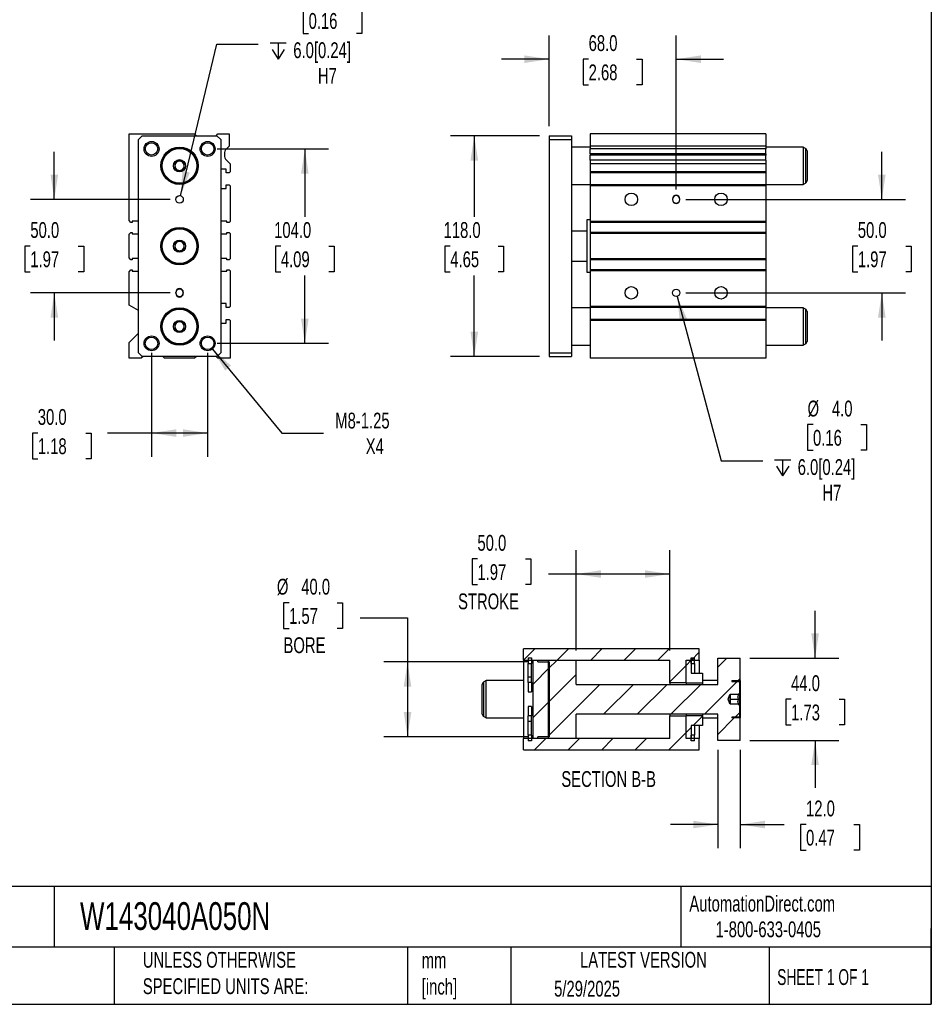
# Model space of a CAD drawing. Header units: millimetres. Extents: x 25 to 1092, y 25 to 838.
# Tile 3 of 4: x 605 to 1092, y 25 to 552. Entities that reach past the tile are written whole.
import ezdxf

# ---------------------------------------------------------------- set-up
doc = ezdxf.new("R2010")
doc.units = ezdxf.units.MM
doc.header["$LTSCALE"] = 4
doc.linetypes.add('SLD-Solid', pattern=[0])
doc.layers.add('DIMENSIONS', color=140, linetype='SLD-Solid', lineweight=25)
doc.layers.add('TEXT', color=140, linetype='SLD-Solid', lineweight=25)
doc.layers.add('HATCH', color=6, linetype='SLD-Solid')
doc.styles.add('SLDTEXTSTYLE0', font='TXT', dxfattribs={"width": 0.7})
doc.styles.add('SLDTEXTSTYLE1', font='TXT', dxfattribs={"width": 0.65})
doc.dimstyles.new('SLDDIMSTYLE0', dxfattribs={"dimtxt": 8.632031, "dimasz": 13.208, "dimexe": 0, "dimexo": 0.0625, "dimgap": 2.158008, "dimtad": 0, "dimtih": 1, "dimtoh": 1, "dimrnd": 1e-09, "dimzin": 4, "dimdsep": 46, "dimtxsty": 'SLDTEXTSTYLE0', "dimsah": 1, "dimcen": 0.09, "dimadec": 0, "dimazin": 1, "dimtfac": 1, "dimtmove": 0, "dimatfit": 0, "dimfxl": 0, "dimfrac": 2, "dimtolj": 1, "dimtzin": 12, "dimarcsym": 0})
doc.dimstyles.new('SLDDIMSTYLE2', dxfattribs={"dimtxt": 8.632031, "dimasz": 13.208, "dimexe": 0, "dimexo": 0.0625, "dimgap": 2.158008, "dimtad": 0, "dimtih": 1, "dimtoh": 1, "dimrnd": 1e-09, "dimzin": 4, "dimdsep": 46, "dimtxsty": 'SLDTEXTSTYLE0', "dimsah": 1, "dimcen": 0.09, "dimadec": 0, "dimazin": 1, "dimtfac": 1, "dimtofl": 0, "dimtmove": 0, "dimatfit": 3, "dimfxl": 0, "dimfrac": 2, "dimtolj": 1, "dimtzin": 12, "dimarcsym": 0})
doc.dimstyles.new('SLDDIMSTYLE3', dxfattribs={"dimtxt": 8.632031, "dimasz": 13.208, "dimexe": 0, "dimexo": 0.0625, "dimgap": 2.158008, "dimtad": 0, "dimtih": 1, "dimtoh": 1, "dimrnd": 1e-09, "dimzin": 12, "dimdsep": 46, "dimtxsty": 'SLDTEXTSTYLE0', "dimsah": 1, "dimcen": 0, "dimadec": 0, "dimazin": 3, "dimtfac": 1, "dimtofl": 0, "dimtmove": 0, "dimatfit": 3, "dimfxl": 0, "dimfrac": 2, "dimtolj": 1, "dimtzin": 12, "dimarcsym": 0})
doc.dimstyles.new('SLDDIMSTYLE4', dxfattribs={"dimtxt": 8.632031, "dimasz": 13.208, "dimexe": 0, "dimexo": 0.0625, "dimgap": 2.158008, "dimtad": 0, "dimtih": 1, "dimtoh": 1, "dimrnd": 1e-09, "dimzin": 4, "dimdsep": 46, "dimtxsty": 'SLDTEXTSTYLE0', "dimsah": 1, "dimcen": 0, "dimadec": 0, "dimazin": 1, "dimtfac": 1, "dimtofl": 0, "dimtmove": 0, "dimatfit": 3, "dimfxl": 0, "dimfrac": 2, "dimtolj": 1, "dimtzin": 12, "dimarcsym": 0})

# ---------------------------------------------------------------- blocks, each defined once
blk = doc.blocks.new('_D_10')
at = {"layer": 'DIMENSIONS'}
for p, q in [((623.09, 455.98), (623.09, 481.38)), ((685.01, 455.98), (610.39, 455.98)), ((610.26, 430.98), (607.37, 430.98)), ((607.37, 430.98), (607.37, 417.26)), ((635.92, 430.98), (638.81, 430.98)), ((638.81, 430.98), (638.81, 417.26)), ((607.37, 417.26), (610.26, 417.26)), ((638.81, 417.26), (635.92, 417.26)), ((685.01, 405.98), (610.39, 405.98)), ((623.09, 405.98), (623.09, 380.58))]:
    blk.add_line(p, q, dxfattribs=at)
for points in [[(623.09, 455.98), (625.12, 469.18), (621.06, 469.18)], [(623.09, 405.98), (621.06, 392.77), (625.12, 392.77)]]:
    blk.add_solid(points, dxfattribs=at)
at = {"layer": 'DIMENSIONS', "char_height": 8.467, "attachment_point": 1, "style": 'SLDTEXTSTYLE0'}
for s, insert in [('50.0', (610.26, 443.82)), ('1.97', (610.26, 428.17))]:
    blk.add_mtext(s, dxfattribs=dict(at, insert=insert))
blk = doc.blocks.new('_D_11')
at = {"layer": 'DIMENSIONS'}
for p, q in [((710.17, 482.98), (769.79, 482.98)), ((757.09, 482.98), (757.09, 446.63)), ((744.26, 430.98), (741.37, 430.98)), ((741.37, 430.98), (741.37, 417.26)), ((769.92, 430.98), (772.81, 430.98)), ((772.81, 430.98), (772.81, 417.26)), ((741.37, 417.26), (744.26, 417.26)), ((772.81, 417.26), (769.92, 417.26)), ((757.09, 378.98), (757.09, 415.33)), ((710.17, 378.98), (769.79, 378.98))]:
    blk.add_line(p, q, dxfattribs=at)
for points in [[(757.09, 482.98), (755.06, 469.77), (759.12, 469.77)], [(757.09, 378.98), (759.12, 392.18), (755.06, 392.18)]]:
    blk.add_solid(points, dxfattribs=at)
at = {"layer": 'DIMENSIONS', "char_height": 8.467, "attachment_point": 1, "style": 'SLDTEXTSTYLE0'}
for s, insert in [('104.0', (740.67, 443.82)), ('4.09', (744.26, 428.17))]:
    blk.add_mtext(s, dxfattribs=dict(at, insert=insert))
blk = doc.blocks.new('_D_12')
at = {"layer": 'DIMENSIONS'}
for p, q in [((675.09, 373.9), (675.09, 318.28)), ((705.09, 373.9), (705.09, 318.28)), ((614.27, 330.98), (611.38, 330.98)), ((611.38, 330.98), (611.38, 317.26)), ((639.93, 330.98), (642.82, 330.98)), ((642.82, 330.98), (642.82, 317.26)), ((675.09, 330.98), (651.62, 330.98)), ((705.09, 330.98), (675.09, 330.98)), ((611.38, 317.26), (614.27, 317.26)), ((642.82, 317.26), (639.93, 317.26))]:
    blk.add_line(p, q, dxfattribs=at)
for points in [[(675.09, 330.98), (688.3, 328.94), (688.3, 333.01)], [(705.09, 330.98), (691.88, 333.01), (691.88, 328.94)]]:
    blk.add_solid(points, dxfattribs=at)
at = {"layer": 'DIMENSIONS', "char_height": 8.467, "attachment_point": 1, "style": 'SLDTEXTSTYLE0'}
for s, insert in [('30.0', (614.27, 343.82)), ('1.18', (614.27, 328.17))]:
    blk.add_mtext(s, dxfattribs=dict(at, insert=insert))
blk = doc.blocks.new('_D_13')
at = {"layer": 'DIMENSIONS'}
for p, q in [((707.64, 375.89), (744.8, 330.98)), ((744.8, 330.98), (767.02, 330.98))]:
    blk.add_line(p, q, dxfattribs=at)
blk.add_solid([(707.64, 375.89), (714.49, 364.42), (717.62, 367.01)], dxfattribs=at)
at = {"layer": 'DIMENSIONS', "char_height": 8.467, "attachment_point": 1, "style": 'SLDTEXTSTYLE0'}
for s, insert in [('M8-1.25', (773.37, 341.89)), ('X4', (789.66, 328.17))]:
    blk.add_mtext(s, dxfattribs=dict(at, insert=insert))
blk = doc.blocks.new('SW_SYMBOL_HOLE_DEPTH')
at = {"layer": 'DIMENSIONS', "color": 0}
for p, q in [((0, 3500), (3200, 3500)), ((400, 2220), (1600, 300)), ((1600, 3500), (1600, 300)), ((2800, 2220), (1600, 300))]:
    blk.add_line(p, q, dxfattribs=at)
blk = doc.blocks.new('_D_14')
at = {"layer": 'DIMENSIONS'}
for p, q in [((759.11, 558.48), (756.21, 558.48)), ((756.21, 558.48), (756.21, 544.76)), ((784.76, 558.48), (787.66, 558.48)), ((787.66, 558.48), (787.66, 544.76)), ((756.21, 544.76), (759.11, 544.76)), ((787.66, 544.76), (784.76, 544.76)), ((690.56, 457.92), (710, 539.08)), ((710, 539.08), (732.22, 539.08))]:
    blk.add_line(p, q, dxfattribs=at)
blk.add_solid([(690.56, 457.92), (695.61, 470.29), (691.66, 471.24)], dxfattribs=at)
at = {"layer": 'DIMENSIONS', "xscale": 0.002688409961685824, "yscale": 0.002688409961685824, "zscale": 0.002688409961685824}
blk.add_blockref('SW_SYMBOL_HOLE_DEPTH', (738.57, 530.25), dxfattribs=at)
at = {"layer": 'DIMENSIONS', "char_height": 8.467, "attachment_point": 1, "style": 'SLDTEXTSTYLE0'}
for s, insert in [('%%c', (756.18, 571.32)), ('4.0', (769.21, 571.32)), ('0.16', (759.11, 555.67)), ('6.0[0.24]', (750.92, 540.02)), ('H7', (764.1, 526.3))]:
    blk.add_mtext(s, dxfattribs=dict(at, insert=insert))
blk = doc.blocks.new('_D_15')
at = {"layer": 'DIMENSIONS'}
for p, q in [((882.65, 489.98), (835.03, 489.98)), ((847.73, 489.98), (847.73, 446.63)), ((834.9, 430.98), (832, 430.98)), ((832, 430.98), (832, 417.26)), ((860.55, 430.98), (863.45, 430.98)), ((863.45, 430.98), (863.45, 417.26)), ((832, 417.26), (834.9, 417.26)), ((863.45, 417.26), (860.55, 417.26)), ((847.73, 371.98), (847.73, 415.33)), ((882.65, 371.98), (835.03, 371.98))]:
    blk.add_line(p, q, dxfattribs=at)
for points in [[(847.73, 489.98), (845.7, 476.77), (849.76, 476.77)], [(847.73, 371.98), (849.76, 385.18), (845.7, 385.18)]]:
    blk.add_solid(points, dxfattribs=at)
at = {"layer": 'DIMENSIONS', "char_height": 8.467, "attachment_point": 1, "style": 'SLDTEXTSTYLE0'}
for s, insert in [('118.0', (831.31, 443.82)), ('4.65', (834.9, 428.17))]:
    blk.add_mtext(s, dxfattribs=dict(at, insert=insert))
blk = doc.blocks.new('_D_16')
at = {"layer": 'DIMENSIONS'}
for p, q in [((887.73, 495.06), (887.73, 543.68)), ((955.73, 461.31), (955.73, 543.68)), ((887.73, 530.98), (862.33, 530.98)), ((908.9, 530.98), (906, 530.98)), ((906, 530.98), (906, 517.26)), ((934.55, 530.98), (937.45, 530.98)), ((937.45, 530.98), (937.45, 517.26)), ((955.73, 530.98), (981.13, 530.98)), ((906, 517.26), (908.9, 517.26)), ((937.45, 517.26), (934.55, 517.26))]:
    blk.add_line(p, q, dxfattribs=at)
for points in [[(887.73, 530.98), (874.52, 533.01), (874.52, 528.94)], [(955.73, 530.98), (968.94, 528.94), (968.94, 533.01)]]:
    blk.add_solid(points, dxfattribs=at)
at = {"layer": 'DIMENSIONS', "char_height": 8.467, "attachment_point": 1, "style": 'SLDTEXTSTYLE0'}
for s, insert in [('68.0', (908.9, 543.82)), ('2.68', (908.9, 528.17))]:
    blk.add_mtext(s, dxfattribs=dict(at, insert=insert))
blk = doc.blocks.new('_D_17')
at = {"layer": 'DIMENSIONS'}
for p, q in [((1065.73, 455.98), (1065.73, 481.38)), ((960.81, 455.98), (1078.43, 455.98)), ((1052.9, 430.98), (1050, 430.98)), ((1050, 430.98), (1050, 417.26)), ((1078.55, 430.98), (1081.45, 430.98)), ((1081.45, 430.98), (1081.45, 417.26)), ((1050, 417.26), (1052.9, 417.26)), ((1081.45, 417.26), (1078.55, 417.26)), ((960.81, 405.98), (1078.43, 405.98)), ((1065.73, 405.98), (1065.73, 380.58))]:
    blk.add_line(p, q, dxfattribs=at)
for points in [[(1065.73, 455.98), (1067.76, 469.18), (1063.7, 469.18)], [(1065.73, 405.98), (1063.7, 392.77), (1067.76, 392.77)]]:
    blk.add_solid(points, dxfattribs=at)
at = {"layer": 'DIMENSIONS', "char_height": 8.467, "attachment_point": 1, "style": 'SLDTEXTSTYLE0'}
for s, insert in [('50.0', (1052.9, 443.82)), ('1.97', (1052.9, 428.17))]:
    blk.add_mtext(s, dxfattribs=dict(at, insert=insert))
blk = doc.blocks.new('_D_18')
at = {"layer": 'DIMENSIONS'}
for p, q in [((956.25, 404.05), (979.81, 316.09)), ((1028.92, 335.49), (1026.02, 335.49)), ((1026.02, 335.49), (1026.02, 321.77)), ((1054.57, 335.49), (1057.47, 335.49)), ((1057.47, 335.49), (1057.47, 321.77)), ((1026.02, 321.77), (1028.92, 321.77)), ((1057.47, 321.77), (1054.57, 321.77)), ((979.81, 316.09), (1002.04, 316.09))]:
    blk.add_line(p, q, dxfattribs=at)
blk.add_solid([(956.25, 404.05), (957.7, 390.76), (961.63, 391.81)], dxfattribs=at)
at = {"layer": 'DIMENSIONS', "xscale": 0.002688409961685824, "yscale": 0.002688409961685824, "zscale": 0.002688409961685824}
blk.add_blockref('SW_SYMBOL_HOLE_DEPTH', (1008.39, 307.26), dxfattribs=at)
at = {"layer": 'DIMENSIONS', "char_height": 8.467, "attachment_point": 1, "style": 'SLDTEXTSTYLE0'}
for s, insert in [('%%c', (1026, 348.33)), ('4.0', (1039.03, 348.33)), ('0.16', (1028.92, 332.68)), ('6.0[0.24]', (1020.73, 317.03)), ('H7', (1033.92, 303.31))]:
    blk.add_mtext(s, dxfattribs=dict(at, insert=insert))
blk = doc.blocks.new('_D_32')
at = {"layer": 'DIMENSIONS'}
for p, q in [((849.42, 263.64), (846.52, 263.64)), ((846.52, 263.64), (846.52, 249.92)), ((875.07, 263.64), (877.97, 263.64)), ((877.97, 263.64), (877.97, 249.92)), ((902.28, 214.64), (902.28, 268.26)), ((952.28, 214.64), (952.28, 268.26)), ((902.28, 255.56), (887.37, 255.56)), ((952.28, 255.56), (902.28, 255.56)), ((846.52, 249.92), (849.42, 249.92)), ((877.97, 249.92), (875.07, 249.92))]:
    blk.add_line(p, q, dxfattribs=at)
for points in [[(902.28, 255.56), (915.49, 253.53), (915.49, 257.59)], [(952.28, 255.56), (939.07, 257.59), (939.07, 253.53)]]:
    blk.add_solid(points, dxfattribs=at)
at = {"layer": 'DIMENSIONS', "char_height": 8.467, "attachment_point": 1, "style": 'SLDTEXTSTYLE0'}
for s, insert in [('50.0', (849.42, 276.48)), ('1.97', (849.42, 260.83)), ('STROKE', (839.06, 245.18))]:
    blk.add_mtext(s, dxfattribs=dict(at, insert=insert))
blk = doc.blocks.new('_D_33')
at = {"layer": 'DIMENSIONS'}
for p, q in [((1030.03, 210.56), (1030.03, 235.96)), ((995.11, 210.56), (1042.73, 210.56)), ((1017.2, 188.56), (1014.3, 188.56)), ((1014.3, 188.56), (1014.3, 174.84)), ((1042.85, 188.56), (1045.75, 188.56)), ((1045.75, 188.56), (1045.75, 174.84)), ((1014.3, 174.84), (1017.2, 174.84)), ((1045.75, 174.84), (1042.85, 174.84)), ((995.11, 166.56), (1042.73, 166.56)), ((1030.03, 166.56), (1030.03, 141.16))]:
    blk.add_line(p, q, dxfattribs=at)
for points in [[(1030.03, 210.56), (1032.06, 223.77), (1028, 223.77)], [(1030.03, 166.56), (1028, 153.35), (1032.06, 153.35)]]:
    blk.add_solid(points, dxfattribs=at)
at = {"layer": 'DIMENSIONS', "char_height": 8.467, "attachment_point": 1, "style": 'SLDTEXTSTYLE0'}
for s, insert in [('44.0', (1017.2, 201.41)), ('1.73', (1017.2, 185.76))]:
    blk.add_mtext(s, dxfattribs=dict(at, insert=insert))
blk = doc.blocks.new('_D_34')
at = {"layer": 'DIMENSIONS'}
for p, q in [((978.03, 161.48), (978.03, 108.86)), ((990.03, 161.48), (990.03, 108.86)), ((978.03, 121.56), (952.63, 121.56)), ((990.03, 121.56), (1013.5, 121.56)), ((1025.19, 121.56), (1022.29, 121.56)), ((1022.29, 121.56), (1022.29, 107.84)), ((1050.84, 121.56), (1053.74, 121.56)), ((1053.74, 121.56), (1053.74, 107.84)), ((1022.29, 107.84), (1025.19, 107.84)), ((1053.74, 107.84), (1050.84, 107.84))]:
    blk.add_line(p, q, dxfattribs=at)
for points in [[(978.03, 121.56), (964.82, 123.59), (964.82, 119.53)], [(990.03, 121.56), (1003.24, 119.53), (1003.24, 123.59)]]:
    blk.add_solid(points, dxfattribs=at)
at = {"layer": 'DIMENSIONS', "char_height": 8.467, "attachment_point": 1, "style": 'SLDTEXTSTYLE0'}
for s, insert in [('12.0', (1025.19, 134.41)), ('0.47', (1025.19, 118.76))]:
    blk.add_mtext(s, dxfattribs=dict(at, insert=insert))
blk = doc.blocks.new('_D_35')
at = {"layer": 'DIMENSIONS'}
for p, q in [((748.67, 240.17), (745.77, 240.17)), ((745.77, 240.17), (745.77, 226.45)), ((774.32, 240.17), (777.22, 240.17)), ((777.22, 240.17), (777.22, 226.45)), ((786.63, 232.1), (812.03, 232.1)), ((812.03, 232.1), (812.03, 208.56)), ((745.77, 226.45), (748.67, 226.45)), ((777.22, 226.45), (774.32, 226.45)), ((876.7, 208.56), (799.33, 208.56)), ((812.03, 208.56), (812.03, 168.56)), ((876.7, 168.56), (799.33, 168.56))]:
    blk.add_line(p, q, dxfattribs=at)
for points in [[(812.03, 208.56), (810, 195.35), (814.06, 195.35)], [(812.03, 168.56), (814.06, 181.77), (810, 181.77)]]:
    blk.add_solid(points, dxfattribs=at)
at = {"layer": 'DIMENSIONS', "char_height": 8.467, "attachment_point": 1, "style": 'SLDTEXTSTYLE0'}
for s, insert in [('%%c', (742.15, 253.02)), ('40.0', (755.18, 253.02)), ('1.57', (748.67, 237.37)), ('BORE', (745.68, 221.72))]:
    blk.add_mtext(s, dxfattribs=dict(at, insert=insert))

msp = doc.modelspace()

# ---------------------------------------------------------------- hatches: boundary and pattern name
at = {"layer": 'HATCH'}
h = msp.add_hatch(dxfattribs=at)
h.set_pattern_fill('ANSI31', color=256, scale=4, style=0)
h.paths.add_polyline_path([(968.028, 209.561), (968.028, 215.561), (874.028, 215.561), (874.028, 209.561), (952.278, 209.561), (952.278, 197.411), (961.028, 197.411), (961.028, 209.561)], flags=0)
h = msp.add_hatch(dxfattribs=at)
h.set_pattern_fill('ANSI31', color=256, scale=4, style=0)
h.paths.add_polyline_path([(876.528, 210.787), (876.528, 207.741), (878.278, 207.741), (878.278, 210.787)], flags=0)
h = msp.add_hatch(dxfattribs=at)
h.set_pattern_fill('ANSI31', color=256, scale=4, style=0)
h.paths.add_polyline_path([(963.778, 210.787), (963.778, 207.741), (965.528, 207.741), (965.528, 210.787)], flags=0)
h = msp.add_hatch(dxfattribs=at)
h.set_pattern_fill('ANSI31', color=256, scale=4, style=0)
h.paths.add_polyline_path([(881.778, 209.561), (879.028, 209.561), (879.028, 167.561), (881.778, 167.561), (881.778, 168.561), (888.028, 168.561), (888.028, 208.561), (881.778, 208.561)], flags=0)
h = msp.add_hatch(dxfattribs=at)
h.set_pattern_fill('ANSI31', color=256, scale=4, style=0)
edge = h.paths.add_edge_path(flags=0)
edge.add_line((990.028, 210.561), (978.028, 210.561))
edge.add_line((978.028, 210.561), (978.028, 196.561))
edge.add_line((978.028, 196.561), (902.278, 196.561))
edge.add_line((902.278, 196.561), (902.278, 209.561))
edge.add_line((902.278, 209.561), (887.278, 209.561))
edge.add_line((887.278, 209.561), (887.278, 167.561))
edge.add_line((887.278, 167.561), (902.278, 167.561))
edge.add_line((902.278, 167.561), (902.278, 180.561))
edge.add_line((902.278, 180.561), (978.028, 180.561))
edge.add_line((978.028, 180.561), (978.028, 166.561))
edge.add_line((978.028, 166.561), (990.028, 166.561))
edge.add_line((990.028, 166.561), (990.028, 178.561))
edge.add_line((990.028, 178.561), (985.528, 178.561))
edge.add_line((985.528, 178.561), (985.528, 179.061))
edge.add_line((985.528, 179.061), (989.278, 179.061))
edge.add_arc((989.278, 179.311), 0.25, 270, 360)
edge.add_line((989.528, 179.311), (989.528, 185.311))
edge.add_line((989.528, 185.311), (988.778, 186.061))
edge.add_line((988.778, 186.061), (984.528, 186.061))
edge.add_line((984.528, 186.061), (984.463, 186.061))
edge.add_line((984.463, 186.061), (983.554, 188.561))
edge.add_line((983.554, 188.561), (984.463, 191.061))
edge.add_line((984.463, 191.061), (984.528, 191.061))
edge.add_line((984.528, 191.061), (988.778, 191.061))
edge.add_line((988.778, 191.061), (989.528, 191.811))
edge.add_line((989.528, 191.811), (989.528, 197.811))
edge.add_arc((989.278, 197.811), 0.25, 0, 90)
edge.add_line((989.278, 198.061), (985.528, 198.061))
edge.add_line((985.528, 198.061), (985.528, 198.561))
edge.add_line((985.528, 198.561), (990.028, 198.561))
edge.add_line((990.028, 198.561), (990.028, 210.561))
h = msp.add_hatch(dxfattribs=at)
h.set_pattern_fill('ANSI31', color=256, scale=4, style=0)
h.paths.add_polyline_path([(969.778, 202.561), (963.778, 202.561), (963.778, 209.561), (961.028, 209.561), (961.028, 197.411), (969.778, 197.411)], flags=0)
h = msp.add_hatch(dxfattribs=at)
h.set_pattern_fill('ANSI31', color=256, scale=4, style=0)
h.paths.add_polyline_path([(874.028, 167.561), (874.028, 161.561), (968.028, 161.561), (968.028, 167.561), (961.028, 167.561), (961.028, 179.711), (952.278, 179.711), (952.278, 167.561)], flags=0)
h = msp.add_hatch(dxfattribs=at)
h.set_pattern_fill('ANSI31', color=256, scale=4, style=0)
h.paths.add_polyline_path([(963.778, 174.561), (969.778, 174.561), (969.778, 179.711), (961.028, 179.711), (961.028, 167.561), (963.778, 167.561)], flags=0)
h = msp.add_hatch(dxfattribs=at)
h.set_pattern_fill('ANSI31', color=256, scale=4, style=0)
h.paths.add_polyline_path([(878.278, 166.334), (878.278, 169.381), (876.528, 169.381), (876.528, 166.334)], flags=0)
h = msp.add_hatch(dxfattribs=at)
h.set_pattern_fill('ANSI31', color=256, scale=4, style=0)
h.paths.add_polyline_path([(965.528, 166.334), (965.528, 169.381), (963.778, 169.381), (963.778, 166.334)], flags=0)

# ---------------------------------------------------------------- linework, layer by layer
for p, q in [((663.09, 444.657), (663.09, 490.977)), ((663.09, 490.977), (698.09, 490.977)), ((668.09, 487.977), (670.09, 489.977)), ((670.09, 489.977), (710.09, 489.977)), ((698.09, 490.977), (699.09, 489.977)), ((709.59, 489.977), (710.59, 490.977)), ((710.09, 489.977), (712.09, 487.977)), ((710.59, 490.977), (716.59, 490.977)), ((716.59, 490.977), (716.59, 484.477)), ((887.728, 489.977), (899.728, 489.977)), ((887.728, 489.977), (887.728, 487.977)), ((899.728, 489.977), (899.728, 487.977)), ((1003.728, 490.977), (909.728, 490.977)), ((909.728, 490.977), (909.728, 484.477)), ((1003.728, 490.977), (1003.728, 484.477)), ((668.09, 373.977), (668.09, 487.977)), ((712.09, 487.977), (712.09, 373.977)), ((887.728, 487.977), (899.728, 487.977)), ((887.728, 487.977), (887.728, 373.977)), ((899.728, 487.977), (899.728, 373.977)), ((714.09, 480.327), (714.09, 479.627)), ((716.59, 484.477), (715.126, 483.013)), ((909.728, 483.977), (899.728, 483.977)), ((1003.728, 484.477), (909.728, 484.477)), ((909.728, 484.477), (909.728, 483.013)), ((1003.728, 483.013), (909.728, 483.013)), ((909.728, 480.327), (909.728, 483.013)), ((1003.728, 480.327), (909.728, 480.327)), ((909.728, 480.327), (909.728, 479.627)), ((1003.728, 479.627), (909.728, 479.627)), ((909.728, 476.941), (909.728, 479.627)), ((1003.728, 484.477), (1003.728, 483.013)), ((1023.728, 483.977), (1003.728, 483.977)), ((1003.728, 480.327), (1003.728, 483.013)), ((1003.728, 480.327), (1003.728, 479.627)), ((1003.728, 476.941), (1003.728, 479.627)), ((1024.978, 483.255), (1023.728, 483.977)), ((1023.728, 483.977), (1023.728, 463.977)), ((1024.978, 483.255), (1024.978, 464.699)), ((1025.728, 481.956), (1025.728, 465.998)), ((715.126, 476.941), (717.09, 474.977)), ((717.09, 474.977), (717.09, 470.727)), ((1003.728, 476.941), (909.728, 476.941)), ((909.728, 476.941), (909.728, 474.977)), ((1003.728, 474.977), (909.728, 474.977)), ((909.728, 474.977), (909.728, 470.727)), ((1003.728, 476.941), (1003.728, 474.977)), ((1003.728, 474.977), (1003.728, 470.727)), ((715.09, 472.227), (712.09, 472.227)), ((715.09, 470.227), (715.09, 472.227)), ((716.59, 470.227), (715.09, 470.227)), ((717.09, 470.727), (716.59, 470.227)), ((1003.728, 470.727), (909.728, 470.727)), ((909.728, 470.727), (909.728, 470.227)), ((1003.728, 470.227), (909.728, 470.227)), ((909.728, 470.227), (909.728, 463.727)), ((1003.728, 470.727), (1003.728, 470.227)), ((1003.728, 470.227), (1003.728, 463.727)), ((715.09, 461.727), (715.09, 463.727)), ((715.09, 463.727), (716.59, 463.727)), ((716.59, 463.727), (717.09, 463.227)), ((899.728, 463.977), (909.728, 463.977)), ((1003.728, 463.727), (909.728, 463.727)), ((909.728, 463.727), (909.728, 463.227)), ((1003.728, 463.977), (1023.728, 463.977)), ((1003.728, 463.727), (1003.728, 463.227)), ((1023.728, 463.977), (1024.978, 464.699)), ((712.09, 461.727), (715.09, 461.727)), ((717.09, 463.227), (717.09, 444.157)), ((1003.728, 463.227), (909.728, 463.227)), ((909.728, 463.227), (909.728, 444.157)), ((1003.728, 463.227), (1003.728, 444.157)), ((953.728, 456.227), (953.728, 455.727)), ((957.728, 455.727), (957.728, 456.227)), ((664.09, 443.657), (663.09, 444.657)), ((664.74, 443.657), (664.09, 443.657)), ((668.09, 444.377), (664.74, 444.377)), ((664.74, 444.377), (664.74, 443.657)), ((715.44, 444.377), (712.09, 444.377)), ((715.44, 443.657), (715.44, 444.377)), ((716.59, 443.657), (715.44, 443.657)), ((717.09, 444.157), (716.59, 443.657)), ((909.728, 444.977), (907.978, 444.977)), ((907.978, 444.977), (907.978, 416.977)), ((1003.728, 444.157), (909.728, 444.157)), ((909.728, 444.157), (909.728, 443.657)), ((1003.728, 443.657), (909.728, 443.657)), ((909.728, 443.657), (909.728, 438.307)), ((1003.728, 444.157), (1003.728, 443.657)), ((1003.728, 443.657), (1003.728, 438.307)), ((663.09, 437.307), (664.09, 438.307)), ((663.09, 424.647), (663.09, 437.307)), ((664.09, 438.307), (664.74, 438.307)), ((664.74, 438.307), (664.74, 437.577)), ((664.74, 437.577), (668.09, 437.577)), ((712.09, 437.577), (715.44, 437.577)), ((715.44, 437.577), (715.44, 438.307)), ((715.44, 438.307), (716.59, 438.307)), ((716.59, 438.307), (717.09, 437.807)), ((717.09, 437.807), (717.09, 424.147)), ((907.978, 438.977), (899.728, 438.977)), ((1003.728, 438.307), (909.728, 438.307)), ((909.728, 438.307), (909.728, 437.807)), ((1003.728, 437.807), (909.728, 437.807)), ((909.728, 437.807), (909.728, 424.147)), ((1003.728, 438.307), (1003.728, 437.807)), ((1003.728, 437.807), (1003.728, 424.147)), ((664.09, 423.647), (663.09, 424.647)), ((664.74, 423.647), (664.09, 423.647)), ((668.09, 424.377), (664.74, 424.377)), ((664.74, 424.377), (664.74, 423.647)), ((715.44, 424.377), (712.09, 424.377)), ((715.44, 423.647), (715.44, 424.377)), ((716.59, 423.647), (715.44, 423.647)), ((717.09, 424.147), (716.59, 423.647)), ((899.728, 422.977), (907.978, 422.977)), ((1003.728, 424.147), (909.728, 424.147)), ((909.728, 424.147), (909.728, 423.647)), ((1003.728, 423.647), (909.728, 423.647)), ((909.728, 423.647), (909.728, 418.297)), ((1003.728, 424.147), (1003.728, 423.647)), ((1003.728, 423.647), (1003.728, 418.297)), ((663.09, 417.297), (664.09, 418.297)), ((663.09, 399.477), (663.09, 417.297)), ((664.09, 418.297), (664.74, 418.297)), ((664.74, 418.297), (664.74, 417.577)), ((664.74, 417.577), (668.09, 417.577)), ((712.09, 417.577), (715.44, 417.577)), ((715.44, 417.577), (715.44, 418.297)), ((715.44, 418.297), (716.59, 418.297)), ((716.59, 418.297), (717.09, 417.797)), ((717.09, 417.797), (717.09, 398.727)), ((907.978, 416.977), (909.728, 416.977)), ((1003.728, 418.297), (909.728, 418.297)), ((909.728, 418.297), (909.728, 417.797)), ((1003.728, 417.797), (909.728, 417.797)), ((909.728, 417.797), (909.728, 398.727)), ((1003.728, 418.297), (1003.728, 417.797)), ((1003.728, 417.797), (1003.728, 398.727)), ((688.09, 405.727), (688.09, 406.227)), ((692.09, 406.227), (692.09, 405.727)), ((668.09, 396.59), (663.09, 399.477)), ((715.09, 400.227), (712.09, 400.227)), ((715.09, 398.227), (715.09, 400.227)), ((716.59, 398.227), (715.09, 398.227)), ((717.09, 398.727), (716.59, 398.227)), ((909.728, 397.977), (899.728, 397.977)), ((1003.728, 398.727), (909.728, 398.727)), ((909.728, 398.727), (909.728, 398.227)), ((1003.728, 398.227), (909.728, 398.227)), ((909.728, 398.227), (909.728, 391.727)), ((1003.728, 398.727), (1003.728, 398.227)), ((1003.728, 398.227), (1003.728, 391.727)), ((1023.728, 397.977), (1003.728, 397.977)), ((1024.978, 397.255), (1023.728, 397.977)), ((1023.728, 397.977), (1023.728, 377.977)), ((1024.978, 397.255), (1024.978, 378.699)), ((1025.728, 395.956), (1025.728, 379.998)), ((715.09, 389.727), (715.09, 391.727)), ((715.09, 391.727), (716.59, 391.727)), ((716.59, 391.727), (717.09, 391.227)), ((717.09, 391.227), (717.09, 370.977)), ((1003.728, 391.727), (909.728, 391.727)), ((909.728, 391.727), (909.728, 391.227)), ((1003.728, 391.227), (909.728, 391.227)), ((909.728, 391.227), (909.728, 370.977)), ((1003.728, 391.727), (1003.728, 391.227)), ((1003.728, 391.227), (1003.728, 370.977)), ((712.09, 389.727), (715.09, 389.727)), ((663.09, 379.477), (668.09, 384.477)), ((663.09, 370.977), (663.09, 379.477)), ((670.09, 371.977), (668.09, 373.977)), ((712.09, 373.977), (710.09, 371.977)), ((887.728, 373.977), (899.728, 373.977)), ((887.728, 373.977), (887.728, 371.977)), ((899.728, 377.977), (909.728, 377.977)), ((899.728, 373.977), (899.728, 371.977)), ((1003.728, 377.977), (1023.728, 377.977)), ((1023.728, 377.977), (1024.978, 378.699)), ((669.59, 370.977), (663.09, 370.977)), ((670.59, 371.977), (669.59, 370.977)), ((710.09, 371.977), (670.09, 371.977)), ((682.09, 370.977), (681.09, 371.977)), ((698.09, 370.977), (682.09, 370.977)), ((699.09, 371.977), (698.09, 370.977)), ((710.59, 370.977), (709.59, 371.977)), ((717.09, 370.977), (710.59, 370.977)), ((887.728, 371.977), (899.728, 371.977)), ((1003.728, 370.977), (909.728, 370.977)), ((968.028, 215.561), (874.028, 215.561)), ((874.028, 209.561), (874.028, 215.561)), ((876.528, 210.787), (878.278, 210.787)), ((876.528, 210.787), (876.528, 207.741)), ((878.278, 210.787), (878.278, 207.741)), ((963.778, 210.787), (965.528, 210.787)), ((963.778, 207.741), (963.778, 210.787)), ((965.528, 207.741), (965.528, 210.787)), ((968.028, 209.561), (968.028, 215.561)), ((874.028, 209.561), (952.278, 209.561)), ((874.028, 209.561), (874.028, 167.561)), ((876.528, 207.741), (878.278, 207.741)), ((876.528, 200.48), (876.528, 207.741)), ((878.278, 200.48), (878.278, 207.741)), ((879.028, 209.561), (881.778, 209.561)), ((879.028, 209.561), (879.028, 167.561)), ((881.778, 208.561), (881.778, 209.561)), ((881.778, 208.561), (888.028, 208.561)), ((887.278, 209.561), (887.278, 167.561)), ((887.278, 209.561), (902.278, 209.561)), ((888.028, 168.561), (888.028, 208.561)), ((902.278, 196.561), (902.278, 209.561)), ((952.278, 197.411), (952.278, 209.561)), ((961.028, 209.561), (963.778, 209.561)), ((961.028, 197.411), (961.028, 209.561)), ((961.028, 209.561), (968.028, 209.561)), ((961.028, 197.411), (961.028, 209.561)), ((963.778, 209.561), (963.778, 202.561)), ((963.778, 207.741), (965.528, 207.741)), ((965.528, 207.741), (965.528, 202.561)), ((968.028, 209.561), (968.028, 202.561)), ((978.028, 210.561), (990.028, 210.561)), ((978.028, 196.561), (978.028, 210.561)), ((990.028, 198.561), (990.028, 210.561)), ((878.278, 200.48), (876.528, 200.48)), ((876.528, 197.491), (876.528, 200.48)), ((878.278, 197.491), (878.278, 200.48)), ((963.778, 202.561), (969.778, 202.561)), ((969.778, 202.561), (969.778, 197.411)), ((852.028, 180.581), (852.028, 196.54)), ((854.028, 198.561), (852.778, 197.839)), ((852.778, 179.282), (852.778, 197.839)), ((874.028, 198.561), (854.028, 198.561)), ((854.028, 178.561), (854.028, 198.561)), ((878.278, 197.491), (876.528, 197.491)), ((876.528, 197.491), (876.528, 192.491)), ((878.278, 197.491), (878.278, 192.491)), ((902.278, 196.561), (978.028, 196.561)), ((961.028, 197.411), (952.278, 197.411)), ((952.278, 197.411), (952.278, 196.561)), ((961.028, 197.411), (969.778, 197.411)), ((961.028, 197.411), (961.028, 196.561)), ((961.028, 197.411), (961.028, 196.561)), ((978.028, 198.561), (969.778, 198.561)), ((969.778, 197.411), (969.778, 196.561)), ((985.528, 198.561), (990.028, 198.561)), ((985.528, 198.561), (985.528, 198.061)), ((985.528, 198.061), (989.278, 198.061)), ((989.528, 197.811), (989.528, 191.811)), ((990.028, 198.561), (990.028, 178.561)), ((876.528, 192.491), (878.278, 192.491)), ((983.554, 188.561), (984.463, 191.061)), ((984.463, 191.061), (984.528, 191.061)), ((984.463, 191.061), (984.463, 186.061)), ((988.778, 191.061), (984.528, 191.061)), ((984.528, 191.061), (984.528, 189.811)), ((984.528, 189.811), (984.528, 187.311)), ((988.778, 191.061), (989.528, 191.811)), ((989.528, 191.811), (989.528, 185.311)), ((878.278, 184.631), (876.528, 184.631)), ((876.528, 184.631), (876.528, 179.63)), ((878.278, 184.631), (878.278, 179.63)), ((984.463, 186.061), (983.554, 188.561)), ((984.528, 186.061), (984.463, 186.061)), ((984.528, 188.561), (989.164, 188.561)), ((984.528, 187.311), (984.528, 186.061)), ((984.528, 186.061), (988.778, 186.061)), ((989.528, 185.311), (988.778, 186.061)), ((989.528, 185.311), (989.528, 179.311)), ((852.778, 179.282), (854.028, 178.561)), ((878.278, 179.63), (876.528, 179.63)), ((876.528, 176.641), (876.528, 179.63)), ((878.278, 176.641), (878.278, 179.63)), ((978.028, 180.561), (902.278, 180.561)), ((902.278, 167.561), (902.278, 180.561)), ((952.278, 180.561), (952.278, 179.711)), ((952.278, 167.561), (952.278, 179.711)), ((952.278, 179.711), (961.028, 179.711)), ((961.028, 180.561), (961.028, 179.711)), ((961.028, 180.561), (961.028, 179.711)), ((961.028, 167.561), (961.028, 179.711)), ((969.778, 179.711), (961.028, 179.711)), ((961.028, 167.561), (961.028, 179.711)), ((969.778, 180.561), (969.778, 179.711)), ((969.778, 179.711), (969.778, 174.561)), ((978.028, 166.561), (978.028, 180.561)), ((854.028, 178.561), (874.028, 178.561)), ((878.278, 176.641), (876.528, 176.641)), ((876.528, 169.381), (876.528, 176.641)), ((878.278, 169.381), (878.278, 176.641)), ((969.778, 174.561), (963.778, 174.561)), ((963.778, 174.561), (963.778, 167.561)), ((965.528, 174.561), (965.528, 169.381)), ((968.028, 174.561), (968.028, 167.561)), ((969.778, 178.561), (978.028, 178.561)), ((989.278, 179.061), (985.528, 179.061)), ((985.528, 179.061), (985.528, 178.561)), ((990.028, 178.561), (985.528, 178.561)), ((990.028, 166.561), (990.028, 178.561)), ((878.278, 169.381), (876.528, 169.381)), ((876.528, 169.381), (876.528, 166.334)), ((878.278, 169.381), (878.278, 166.334)), ((888.028, 168.561), (881.778, 168.561)), ((881.778, 167.561), (881.778, 168.561)), ((965.528, 169.381), (963.778, 169.381)), ((963.778, 166.334), (963.778, 169.381)), ((965.528, 166.334), (965.528, 169.381)), ((952.278, 167.561), (874.028, 167.561)), ((874.028, 161.561), (874.028, 167.561)), ((878.278, 166.334), (876.528, 166.334)), ((881.778, 167.561), (879.028, 167.561)), ((902.278, 167.561), (887.278, 167.561)), ((963.778, 167.561), (961.028, 167.561)), ((968.028, 167.561), (961.028, 167.561)), ((965.528, 166.334), (963.778, 166.334)), ((968.028, 161.561), (968.028, 167.561)), ((990.028, 166.561), (978.028, 166.561)), ((874.028, 161.561), (968.028, 161.561))]:
    msp.add_line(p, q)
for centre, radius in [((675.09, 482.977), 4), ((675.09, 482.977), 3.323), ((705.09, 482.977), 4), ((705.09, 482.977), 3.324), ((690.09, 473.977), 10), ((690.09, 473.977), 9.5), ((690.09, 473.977), 9.25), ((690.09, 473.977), 3.25), ((931.728, 455.977), 3.323), ((979.728, 455.977), 3.324), ((690.09, 455.977), 2), ((690.09, 430.977), 10), ((690.09, 430.977), 9.5), ((690.09, 430.977), 9.25), ((690.09, 430.977), 3.25), ((931.728, 405.977), 3.323), ((955.728, 405.977), 2), ((979.728, 405.977), 3.324), ((690.09, 387.977), 10), ((690.09, 387.977), 9.5), ((690.09, 387.977), 9.25), ((690.09, 387.977), 3.25), ((675.09, 378.977), 4), ((675.09, 378.977), 3.323), ((705.09, 378.977), 4), ((705.09, 378.977), 3.324)]:
    msp.add_circle(centre, radius)
for centre, radius, start, end in [((718.09, 480.327), 4, 137.82081, 180), ((718.09, 479.627), 4, 180, 222.17919), ((1024.228, 481.956), 1.5, 0, 60), ((690.09, 473.977), 2.5, 120, 180), ((690.09, 473.977), 2.5, 60, 120), ((690.09, 473.977), 2.5, 0, 60), ((690.09, 473.977), 2.5, 180, 240), ((690.09, 473.977), 2.5, 240, 300), ((690.09, 473.977), 2.5, 300, 0), ((1024.228, 465.998), 1.5, 300, 0), ((955.728, 456.227), 2, 0, 180), ((955.728, 455.977), 2, 0, 180), ((955.728, 455.977), 2, 180, 0), ((955.728, 455.727), 2, 180, 0), ((690.09, 430.977), 2.5, 120, 180), ((690.09, 430.977), 2.5, 60, 120), ((690.09, 430.977), 2.5, 0, 60), ((690.09, 430.977), 2.5, 180, 240), ((690.09, 430.977), 2.5, 240, 300), ((690.09, 430.977), 2.5, 300, 0), ((690.09, 406.227), 2, 0, 180), ((690.09, 405.977), 2, 0, 180), ((690.09, 405.977), 2, 180, 0), ((690.09, 405.727), 2, 180, 0), ((1024.228, 395.956), 1.5, 0, 60), ((690.09, 387.977), 2.5, 120, 180), ((690.09, 387.977), 2.5, 60, 120), ((690.09, 387.977), 2.5, 0, 60), ((690.09, 387.977), 2.5, 180, 240), ((690.09, 387.977), 2.5, 240, 300), ((690.09, 387.977), 2.5, 300, 0), ((1024.228, 379.998), 1.5, 300, 0), ((853.528, 196.54), 1.5, 120, 180), ((989.278, 197.811), 0.25, 0, 90), ((853.528, 180.581), 1.5, 180, 240), ((989.278, 179.311), 0.25, 270, 0)]:
    msp.add_arc(centre, radius, start, end)
for points, knots in [([(690.09, 476.864), (689.895, 476.751), (689.695, 476.636), (689.385, 476.456), (689.279, 476.396), (689.064, 476.272), (688.954, 476.208), (688.626, 476.019), (688.412, 475.895), (687.989, 475.651), (687.786, 475.534), (687.59, 475.42)], [0, 0, 0, 0, 0.25, 0.25, 0.375, 0.375, 0.5, 0.5, 0.75, 0.75, 1, 1, 1, 1]), ([(687.59, 475.42), (687.59, 475.195), (687.59, 474.964), (687.59, 474.606), (687.59, 474.484), (687.59, 474.236), (687.59, 474.108), (687.59, 473.73), (687.59, 473.483), (687.59, 472.994), (687.59, 472.76), (687.59, 472.534)], [0, 0, 0, 0, 0.25, 0.25, 0.375, 0.375, 0.5, 0.5, 0.75, 0.75, 1, 1, 1, 1]), ([(692.59, 475.42), (692.395, 475.533), (692.195, 475.648), (691.885, 475.828), (691.779, 475.888), (691.564, 476.012), (691.454, 476.076), (691.126, 476.265), (690.912, 476.389), (690.489, 476.633), (690.286, 476.75), (690.09, 476.864)], [0, 0, 0, 0, 0.25, 0.25, 0.375, 0.375, 0.5, 0.5, 0.75, 0.75, 1, 1, 1, 1]), ([(692.59, 472.534), (692.59, 472.759), (692.59, 472.99), (692.59, 473.348), (692.59, 473.47), (692.59, 473.718), (692.59, 473.846), (692.59, 474.224), (692.59, 474.471), (692.59, 474.96), (692.59, 475.193), (692.59, 475.42)], [0, 0, 0, 0, 0.25, 0.25, 0.375, 0.375, 0.5, 0.5, 0.75, 0.75, 1, 1, 1, 1]), ([(687.59, 472.534), (687.785, 472.421), (687.985, 472.305), (688.295, 472.126), (688.401, 472.066), (688.616, 471.941), (688.726, 471.878), (689.054, 471.689), (689.268, 471.565), (689.691, 471.32), (689.893, 471.204), (690.09, 471.09)], [0, 0, 0, 0, 0.25, 0.25, 0.375, 0.375, 0.5, 0.5, 0.75, 0.75, 1, 1, 1, 1]), ([(690.09, 471.09), (690.285, 471.203), (690.485, 471.318), (690.795, 471.497), (690.901, 471.558), (691.116, 471.682), (691.226, 471.746), (691.554, 471.935), (691.768, 472.059), (692.191, 472.303), (692.393, 472.42), (692.59, 472.534)], [0, 0, 0, 0, 0.25, 0.25, 0.375, 0.375, 0.5, 0.5, 0.75, 0.75, 1, 1, 1, 1]), ([(690.09, 433.864), (689.895, 433.751), (689.695, 433.636), (689.385, 433.456), (689.279, 433.396), (689.064, 433.272), (688.954, 433.208), (688.626, 433.019), (688.412, 432.895), (687.989, 432.651), (687.786, 432.534), (687.59, 432.42)], [0, 0, 0, 0, 0.25, 0.25, 0.375, 0.375, 0.5, 0.5, 0.75, 0.75, 1, 1, 1, 1]), ([(687.59, 432.42), (687.59, 432.195), (687.59, 431.964), (687.59, 431.606), (687.59, 431.484), (687.59, 431.236), (687.59, 431.108), (687.59, 430.73), (687.59, 430.483), (687.59, 429.994), (687.59, 429.76), (687.59, 429.534)], [0, 0, 0, 0, 0.25, 0.25, 0.375, 0.375, 0.5, 0.5, 0.75, 0.75, 1, 1, 1, 1]), ([(692.59, 432.42), (692.395, 432.533), (692.195, 432.648), (691.885, 432.828), (691.779, 432.888), (691.564, 433.012), (691.454, 433.076), (691.126, 433.265), (690.912, 433.389), (690.489, 433.633), (690.286, 433.75), (690.09, 433.864)], [0, 0, 0, 0, 0.25, 0.25, 0.375, 0.375, 0.5, 0.5, 0.75, 0.75, 1, 1, 1, 1]), ([(692.59, 429.534), (692.59, 429.759), (692.59, 429.99), (692.59, 430.348), (692.59, 430.47), (692.59, 430.718), (692.59, 430.846), (692.59, 431.224), (692.59, 431.471), (692.59, 431.96), (692.59, 432.193), (692.59, 432.42)], [0, 0, 0, 0, 0.25, 0.25, 0.375, 0.375, 0.5, 0.5, 0.75, 0.75, 1, 1, 1, 1]), ([(687.59, 429.534), (687.785, 429.421), (687.985, 429.305), (688.295, 429.126), (688.401, 429.066), (688.616, 428.941), (688.726, 428.878), (689.054, 428.689), (689.268, 428.565), (689.691, 428.32), (689.893, 428.204), (690.09, 428.09)], [0, 0, 0, 0, 0.25, 0.25, 0.375, 0.375, 0.5, 0.5, 0.75, 0.75, 1, 1, 1, 1]), ([(690.09, 428.09), (690.285, 428.203), (690.485, 428.318), (690.795, 428.497), (690.901, 428.558), (691.116, 428.682), (691.226, 428.746), (691.554, 428.935), (691.768, 429.059), (692.191, 429.303), (692.393, 429.42), (692.59, 429.534)], [0, 0, 0, 0, 0.25, 0.25, 0.375, 0.375, 0.5, 0.5, 0.75, 0.75, 1, 1, 1, 1]), ([(690.09, 390.864), (689.895, 390.751), (689.695, 390.636), (689.385, 390.456), (689.279, 390.396), (689.064, 390.272), (688.954, 390.208), (688.626, 390.019), (688.412, 389.895), (687.989, 389.651), (687.786, 389.534), (687.59, 389.42)], [0, 0, 0, 0, 0.25, 0.25, 0.375, 0.375, 0.5, 0.5, 0.75, 0.75, 1, 1, 1, 1]), ([(692.59, 389.42), (692.395, 389.533), (692.195, 389.648), (691.885, 389.828), (691.779, 389.888), (691.564, 390.012), (691.454, 390.076), (691.126, 390.265), (690.912, 390.389), (690.489, 390.633), (690.286, 390.75), (690.09, 390.864)], [0, 0, 0, 0, 0.25, 0.25, 0.375, 0.375, 0.5, 0.5, 0.75, 0.75, 1, 1, 1, 1]), ([(687.59, 389.42), (687.59, 389.195), (687.59, 388.964), (687.59, 388.606), (687.59, 388.484), (687.59, 388.236), (687.59, 388.108), (687.59, 387.73), (687.59, 387.483), (687.59, 386.994), (687.59, 386.76), (687.59, 386.534)], [0, 0, 0, 0, 0.25, 0.25, 0.375, 0.375, 0.5, 0.5, 0.75, 0.75, 1, 1, 1, 1]), ([(687.59, 386.534), (687.785, 386.421), (687.985, 386.305), (688.295, 386.126), (688.401, 386.066), (688.616, 385.941), (688.726, 385.878), (689.054, 385.689), (689.268, 385.565), (689.691, 385.32), (689.893, 385.204), (690.09, 385.09)], [0, 0, 0, 0, 0.25, 0.25, 0.375, 0.375, 0.5, 0.5, 0.75, 0.75, 1, 1, 1, 1]), ([(690.09, 385.09), (690.285, 385.203), (690.485, 385.318), (690.795, 385.497), (690.901, 385.558), (691.116, 385.682), (691.226, 385.746), (691.554, 385.935), (691.768, 386.059), (692.191, 386.303), (692.393, 386.42), (692.59, 386.534)], [0, 0, 0, 0, 0.25, 0.25, 0.375, 0.375, 0.5, 0.5, 0.75, 0.75, 1, 1, 1, 1]), ([(692.59, 386.534), (692.59, 386.759), (692.59, 386.99), (692.59, 387.348), (692.59, 387.47), (692.59, 387.718), (692.59, 387.846), (692.59, 388.224), (692.59, 388.471), (692.59, 388.96), (692.59, 389.193), (692.59, 389.42)], [0, 0, 0, 0, 0.25, 0.25, 0.375, 0.375, 0.5, 0.5, 0.75, 0.75, 1, 1, 1, 1]), ([(989.164, 188.561), (989.052, 188.756), (988.956, 188.956), (988.853, 189.266), (988.826, 189.371), (988.788, 189.586), (988.778, 189.697), (988.777, 190.024), (988.815, 190.239), (988.954, 190.662), (989.051, 190.864), (989.164, 191.061)], [0, 0, 0, 0, 0.25, 0.25, 0.375, 0.375, 0.5, 0.5, 0.75, 0.75, 1, 1, 1, 1]), ([(989.164, 191.061), (989.051, 191.061), (988.955, 191.061), (988.852, 191.061), (988.825, 191.061), (988.788, 191.061), (988.778, 191.061), (988.778, 191.061)], [0, 0, 0, 0, 0.5, 0.5, 0.75, 0.75, 1, 1, 1, 1]), ([(989.164, 186.061), (989.052, 186.256), (988.956, 186.456), (988.853, 186.766), (988.826, 186.871), (988.788, 187.086), (988.778, 187.197), (988.777, 187.524), (988.815, 187.739), (988.954, 188.162), (989.051, 188.364), (989.164, 188.561)], [0, 0, 0, 0, 0.25, 0.25, 0.375, 0.375, 0.5, 0.5, 0.75, 0.75, 1, 1, 1, 1]), ([(988.778, 186.061), (988.778, 186.061), (988.816, 186.061), (988.954, 186.061), (989.051, 186.061), (989.164, 186.061)], [0, 0, 0, 0, 0.5, 0.5, 1, 1, 1, 1])]:
    msp.add_open_spline(points, degree=3, knots=knots)
at = {"layer": 'TEXT'}
for p, q in [((1092.2, 838.2), (1092.2, 25.4)), ((1092.2, 88.504), (25.4, 88.504)), ((623.036, 88.504), (623.036, 55.88)), ((958.302, 88.504), (958.302, 55.88)), ((1092.2, 25.4), (1092.2, 66.04)), ((1092.2, 55.88), (25.4, 55.88)), ((655.121, 55.88), (655.121, 25.4)), ((812.097, 55.88), (812.097, 25.4)), ((867.248, 55.88), (867.248, 25.4)), ((1005.395, 55.88), (1005.395, 25.4)), ((25.4, 25.4), (1092.2, 25.4))]:
    msp.add_line(p, q, dxfattribs=at)

# ---------------------------------------------------------------- texts
for s, insert, char_height, attachment_point, style in [('SECTION B-B', (919.611, 150.141), 8.46667, 2, 'SLDTEXTSTYLE0'), ('W143040A050N', (636.831, 80.026), 14.81667, 1, 'SLDTEXTSTYLE0'), ('AutomationDirect.com', (962.78, 83.506), 8.46667, 1, 'SLDTEXTSTYLE0'), ('1-800-633-0405', (976.766, 69.748), 8.46667, 1, 'SLDTEXTSTYLE0'), ('METRIC UNITS USED ^JFOR PART DESIGN', (510.417, 54.224), 8.46667, 1, 'SLDTEXTSTYLE0'), ('UNLESS OTHERWISE ^JSPECIFIED UNITS ARE:', (670.432, 53.442), 8.46667, 1, 'SLDTEXTSTYLE0'), ('LATEST VERSION', (938.209, 53.456), 8.46667, 2, 'SLDTEXTSTYLE0'), ('mm^J[inch]', (819.629, 53.189), 8.4667, 1, 'SLDTEXTSTYLE0'), ('SHEET 1 OF 1', (1009.765, 44.206), 8.46667, 1, 'SLDTEXTSTYLE1'), ('5/29/2025', (890.451, 37.988), 8.4667, 1, 'SLDTEXTSTYLE0')]:
    msp.add_mtext(s, dxfattribs=dict(at, insert=insert, char_height=char_height, attachment_point=attachment_point, style=style))

# ---------------------------------------------------------------- dimensions: what is measured, and where the dimension line sits
at = {"layer": 'DIMENSIONS'}
for p1, p2, picture, middle in [((689.624, 454.032), (690.556, 457.922), '_D_14', (771.931, 543.542)), ((955.211, 407.909), (956.246, 404.045), '_D_18', (1041.749, 320.553))]:
    dim = msp.add_diameter_dim_2p(p1=p1, p2=p2, text='<>\\P{\\fGDT;x}6.0[0.24]\\PH7', dimstyle='SLDDIMSTYLE4', dxfattribs=at)
    dim.commit()
    dim.dimension.update_dxf_attribs({"geometry": picture, "text_midpoint": middle, "dimtype": 163})
for base, p1, p2, dimstyle, picture, middle in [((955.728, 530.977), (887.728, 489.977), (955.728, 456.227), 'SLDDIMSTYLE0', '_D_16', (921.728, 530.977)), ((675.09, 330.977), (705.09, 378.977), (675.09, 378.977), 'SLDDIMSTYLE2', '_D_12', (627.1, 330.977)), ((978.028, 121.561), (990.028, 166.561), (978.028, 166.561), 'SLDDIMSTYLE0', '_D_34', (1038.017, 121.561))]:
    dim = msp.add_linear_dim(base=base, p1=p1, p2=p2, dimstyle=dimstyle, dxfattribs=at)
    dim.commit()
    dim.dimension.update_dxf_attribs({"geometry": picture, "text_midpoint": middle, "dimtype": 160})
for base, p1, p2, dimstyle, picture, middle in [((847.728, 371.977), (887.728, 489.977), (887.728, 371.977), 'SLDDIMSTYLE2', '_D_15', (847.728, 430.977)), ((623.09, 405.977), (690.09, 455.977), (690.09, 405.977), 'SLDDIMSTYLE0', '_D_10', (623.09, 430.977)), ((757.09, 378.977), (705.09, 482.977), (705.09, 378.977), 'SLDDIMSTYLE2', '_D_11', (757.09, 430.977)), ((1065.728, 455.977), (955.728, 405.977), (955.728, 455.977), 'SLDDIMSTYLE0', '_D_17', (1065.728, 430.977)), ((1030.028, 210.561), (990.028, 166.561), (990.028, 210.561), 'SLDDIMSTYLE0', '_D_33', (1030.028, 188.561))]:
    dim = msp.add_linear_dim(base=base, p1=p1, p2=p2, angle=90, dimstyle=dimstyle, dxfattribs=at)
    dim.commit()
    dim.dimension.update_dxf_attribs({"geometry": picture, "text_midpoint": middle, "dimtype": 160})
dim = msp.add_diameter_dim_2p(p1=(702.54, 382.059), p2=(707.64, 375.895), text='M8-1.25\\PX4', dimstyle='SLDDIMSTYLE3', override={"dimpost": '<>'}, dxfattribs=at)
dim.commit()
dim.dimension.update_dxf_attribs({"geometry": '_D_13', "text_midpoint": (797.113, 330.977), "dimtype": 163})
dim = msp.add_linear_dim(base=(952.278, 255.561), p1=(902.278, 209.561), p2=(952.278, 209.561), text='<>\\PSTROKE', dimstyle='SLDDIMSTYLE2', dxfattribs=at)
dim.commit()
dim.dimension.update_dxf_attribs({"geometry": '_D_32', "text_midpoint": (862.245, 255.561), "dimtype": 160})
dim = msp.add_linear_dim(base=(812.028, 168.561), p1=(881.778, 208.561), p2=(881.778, 168.561), angle=90, text='%%c<>\\PBORE', dimstyle='SLDDIMSTYLE2', dxfattribs=at)
dim.commit()
dim.dimension.update_dxf_attribs({"geometry": '_D_35', "text_midpoint": (812.028, 232.099), "dimtype": 160})

doc.saveas('drawing.dxf')
